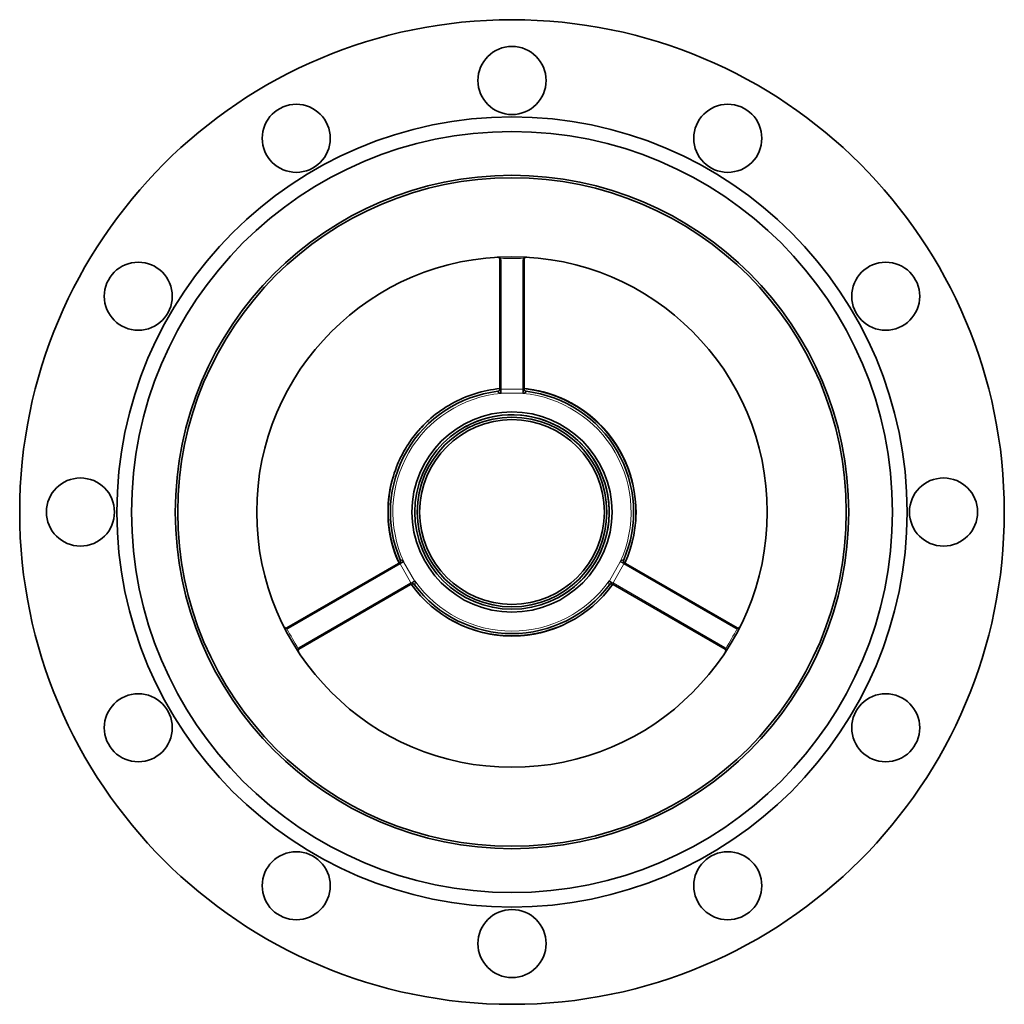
# Model space of a CAD drawing. Extents: x 330 to 1162, y 128 to 876.
# Tile 3 of 9: x 599 to 802, y 356 to 559. Entities that reach past the tile are written whole.
import ezdxf

# ---------------------------------------------------------------- set-up
doc = ezdxf.new("R2010")
doc.units = 0

msp = doc.modelspace()

# ---------------------------------------------------------------- linework, layer by layer
at = {"color": 7, "lineweight": 35, "ltscale": 0.001398}
for p, q in [((697.95, 509.83), (697.93, 509.85)), ((703.03, 509.83), (703.05, 509.85)), ((654.04, 433.77), (654.01, 433.77)), ((746.95, 433.77), (746.97, 433.77)), ((656.58, 429.37), (656.57, 429.34)), ((744.4, 429.37), (744.41, 429.34))]:
    msp.add_line(p, q, dxfattribs=at)
at = {"color": 7, "lineweight": 35}
for p, q in [((697.99, 509.7), (697.99, 483.16)), ((702.99, 509.7), (702.99, 483.16)), ((654.17, 433.8), (677.15, 447.07)), ((746.81, 433.8), (723.83, 447.07)), ((656.67, 429.47), (679.65, 442.74)), ((744.31, 429.47), (721.33, 442.74))]:
    msp.add_line(p, q, dxfattribs=at)
at = {"color": 7, "lineweight": 13}
for p, q in [((698.24, 509.48), (698.24, 482.94)), ((702.74, 509.48), (702.74, 482.94)), ((654.48, 433.69), (677.46, 446.96)), ((746.5, 433.69), (723.52, 446.96)), ((656.73, 429.79), (679.71, 443.06)), ((744.25, 429.79), (721.27, 443.06))]:
    msp.add_line(p, q, dxfattribs=at)
at = {"color": 7, "lineweight": 13, "ltscale": 0.003504}
for p, q in [((697.54, 482.41), (697.55, 482.48)), ((703.44, 482.41), (703.43, 482.48)), ((677.58, 447.83), (677.52, 447.79)), ((723.41, 447.83), (723.46, 447.79))]:
    msp.add_line(p, q, dxfattribs=at)
at = {"color": 7, "lineweight": 35, "ltscale": 0.016006}
for p, q in [((697.99, 482.84), (697.99, 483.16)), ((702.99, 482.84), (702.99, 483.16))]:
    msp.add_line(p, q, dxfattribs=at)
at = {"color": 7, "lineweight": 13, "ltscale": 0.001306}
for p, q in [((698.21, 482.07), (698.23, 482.08)), ((702.77, 482.07), (702.75, 482.08)), ((680.49, 443.47), (680.46, 443.48)), ((720.49, 443.47), (720.52, 443.48))]:
    msp.add_line(p, q, dxfattribs=at)
at = {"color": 7, "lineweight": 13, "ltscale": 0.001656}
for p, q in [((698.21, 482.07), (698.24, 482.05)), ((702.74, 482.05), (702.77, 482.07)), ((678.24, 447.4), (678.21, 447.42)), ((722.77, 447.42), (722.74, 447.4)), ((680.49, 443.47), (680.49, 443.51)), ((720.49, 443.51), (720.49, 443.47))]:
    msp.add_line(p, q, dxfattribs=at)
at = {"color": 7, "lineweight": 13, "ltscale": 0.000517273}
for p, q in [((698.24, 482.08), (698.23, 482.08)), ((702.74, 482.08), (702.75, 482.08))]:
    msp.add_line(p, q, dxfattribs=at)
at = {"color": 7, "lineweight": 13, "ltscale": 0.001736}
for p, q in [((698.23, 482.08), (698.24, 482.05)), ((702.74, 482.05), (702.75, 482.08)), ((678.24, 447.4), (678.2, 447.4)), ((722.78, 447.4), (722.74, 447.4)), ((680.46, 443.48), (680.49, 443.51)), ((720.49, 443.51), (720.52, 443.48))]:
    msp.add_line(p, q, dxfattribs=at)
at = {"color": 7, "lineweight": 13, "ltscale": 0.225}
for p, q in [((698.24, 482.94), (702.74, 482.94)), ((698.24, 482.08), (702.74, 482.08)), ((679.71, 443.06), (677.46, 446.96)), ((680.46, 443.49), (678.21, 447.39)), ((722.77, 447.39), (720.52, 443.49)), ((723.52, 446.96), (721.27, 443.06))]:
    msp.add_line(p, q, dxfattribs=at)
at = {"color": 7, "lineweight": 13, "ltscale": 0.043037}
for p, q in [((698.24, 482.08), (698.24, 482.94)), ((702.74, 482.08), (702.74, 482.94)), ((678.21, 447.39), (677.46, 446.96)), ((722.77, 447.39), (723.52, 446.96)), ((680.46, 443.49), (679.71, 443.06)), ((720.52, 443.49), (721.27, 443.06))]:
    msp.add_line(p, q, dxfattribs=at)
at = {"color": 7, "lineweight": 13, "ltscale": 0.001657}
for p, q in [((698.24, 482.08), (698.24, 482.05)), ((702.74, 482.08), (702.74, 482.05))]:
    msp.add_line(p, q, dxfattribs=at)
at = {"color": 7, "lineweight": 35, "ltscale": 5.66685e-05}
msp.add_line((698.24, 482.05), (698.24, 482.05), dxfattribs=at)
at = {"color": 7, "lineweight": 35, "ltscale": 0.003686}
msp.add_line((721.61, 471.94), (721.66, 471.88), dxfattribs=at)
at = {"color": 7, "lineweight": 35, "ltscale": 0.000679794}
msp.add_line((725.99, 457.73), (725.99, 457.72), dxfattribs=at)
at = {"color": 7, "lineweight": 35, "ltscale": 0.000701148}
msp.add_line((725.99, 457.71), (725.99, 457.7), dxfattribs=at)
at = {"color": 7, "lineweight": 35, "ltscale": 0.000740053}
msp.add_line((725.99, 457.68), (725.99, 457.67), dxfattribs=at)
at = {"color": 7, "lineweight": 35, "ltscale": 0.013139}
msp.add_line((725.99, 457.65), (725.99, 457.39), dxfattribs=at)
at = {"color": 7, "lineweight": 35, "ltscale": 0.016005}
for p, q in [((677.43, 447.23), (677.15, 447.07)), ((723.55, 447.23), (723.83, 447.07)), ((679.93, 442.9), (679.65, 442.74)), ((721.05, 442.9), (721.33, 442.74))]:
    msp.add_line(p, q, dxfattribs=at)
at = {"color": 7, "lineweight": 13, "ltscale": 0.001305}
for p, q in [((678.21, 447.42), (678.2, 447.4)), ((722.77, 447.42), (722.78, 447.4))]:
    msp.add_line(p, q, dxfattribs=at)
at = {"color": 7, "lineweight": 13, "ltscale": 0.000517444}
for p, q in [((678.21, 447.39), (678.2, 447.4)), ((722.77, 447.39), (722.78, 447.4))]:
    msp.add_line(p, q, dxfattribs=at)
at = {"color": 7, "lineweight": 13, "ltscale": 0.001658}
for p, q in [((678.21, 447.39), (678.24, 447.4)), ((722.77, 447.39), (722.74, 447.4)), ((680.46, 443.49), (680.49, 443.51)), ((720.52, 443.49), (720.49, 443.51))]:
    msp.add_line(p, q, dxfattribs=at)
at = {"color": 7, "lineweight": 35, "ltscale": 5.62716e-05}
msp.add_line((722.75, 447.41), (722.75, 447.4), dxfattribs=at)
at = {"color": 7, "lineweight": 13, "ltscale": 0.000518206}
for p, q in [((680.46, 443.49), (680.46, 443.48)), ((720.52, 443.49), (720.52, 443.48))]:
    msp.add_line(p, q, dxfattribs=at)
at = {"color": 7, "lineweight": 35, "ltscale": 5.57573e-05}
msp.add_line((680.49, 443.51), (680.49, 443.51), dxfattribs=at)
at = {"color": 7, "lineweight": 13, "ltscale": 0.003505}
for p, q in [((680.53, 442.72), (680.46, 442.69)), ((720.46, 442.72), (720.52, 442.69))]:
    msp.add_line(p, q, dxfattribs=at)
at = {"color": 7, "lineweight": 35, "ltscale": 0.000413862}
msp.add_line((695.51, 432.65), (695.5, 432.65), dxfattribs=at)
at = {"color": 7, "lineweight": 35}
for points in [[(697.76, 509.99), (697.81, 509.96), (697.85, 509.93), (697.88, 509.9), (697.91, 509.88), (697.93, 509.85)], [(703.22, 509.99), (703.17, 509.96), (703.14, 509.93), (703.1, 509.9), (703.07, 509.88), (703.05, 509.85)], [(677.26, 447.13), (677, 447.73), (676.75, 448.34), (676.52, 448.95), (676.31, 449.57), (676.11, 450.19), (675.92, 450.82), (675.76, 451.46), (675.6, 452.1), (675.47, 452.74), (675.35, 453.38), (675.25, 454.03), (675.16, 454.68), (675.1, 455.33), (675.05, 455.99), (675.01, 456.64), (674.99, 457.3), (674.99, 457.95), (675.01, 458.61), (675.04, 459.26), (675.09, 459.92), (675.16, 460.57), (675.24, 461.22), (675.34, 461.87), (675.46, 462.51), (675.59, 463.15), (675.74, 463.79), (675.91, 464.42), (676.09, 465.05), (676.28, 465.67), (676.5, 466.29), (676.73, 466.91), (676.97, 467.51), (677.1, 467.82), (677.24, 468.12), (677.37, 468.41), (677.51, 468.71), (677.66, 469), (677.81, 469.3), (677.97, 469.61), (678.14, 469.92), (678.39, 470.37), (678.64, 470.81), (678.87, 471.18), (679.11, 471.55), (679.35, 471.91), (679.59, 472.27), (679.85, 472.62), (680.11, 472.97), (680.37, 473.32), (680.64, 473.66), (680.92, 474), (681.2, 474.33), (681.53, 474.7), (681.86, 475.06), (682.1, 475.31), (682.34, 475.56), (682.58, 475.8), (682.82, 476.04), (683.05, 476.26), (683.29, 476.48), (683.54, 476.7), (683.79, 476.92), (684.28, 477.34), (684.79, 477.75), (685.32, 478.15), (685.85, 478.53), (686.39, 478.9), (686.94, 479.25), (687.49, 479.59), (688.06, 479.92), (688.64, 480.23), (689.22, 480.53), (689.81, 480.81), (690.41, 481.08), (691.01, 481.33), (691.62, 481.56), (692.24, 481.78), (692.86, 481.99), (693.49, 482.17), (694.12, 482.35), (694.76, 482.5), (695.4, 482.64), (696.04, 482.76), (696.69, 482.87), (697.34, 482.96), (697.99, 483.03)], [(702.99, 483.03), (703.42, 482.99), (703.85, 482.93), (704.28, 482.87), (704.7, 482.8), (705.13, 482.73), (705.55, 482.65), (705.98, 482.56), (706.4, 482.46), (706.82, 482.36), (707.24, 482.25), (707.65, 482.13), (708.07, 482), (708.48, 481.87), (708.89, 481.73), (709.29, 481.59), (709.7, 481.43), (710.1, 481.28), (710.5, 481.11), (710.89, 480.94), (711.29, 480.76), (711.68, 480.57), (712.06, 480.38), (712.45, 480.18), (712.83, 479.97), (713.2, 479.76), (713.57, 479.54), (713.94, 479.32), (714.31, 479.08), (714.68, 478.84), (715.04, 478.6), (715.37, 478.36), (715.7, 478.12), (716.03, 477.88), (716.36, 477.62), (716.69, 477.35), (717.01, 477.08), (717.34, 476.79), (717.67, 476.5), (717.93, 476.26), (718.18, 476.02), (718.43, 475.78), (718.67, 475.53), (718.92, 475.28), (719.15, 475.03), (719.44, 474.72), (719.71, 474.41), (720.01, 474.06), (720.31, 473.7), (720.59, 473.34), (720.86, 473), (721.11, 472.65), (721.36, 472.3), (721.61, 471.95), (721.85, 471.59), (722.08, 471.22), (722.31, 470.85), (722.53, 470.48), (722.74, 470.11), (722.95, 469.73), (723.15, 469.35), (723.35, 468.96), (723.54, 468.57), (723.72, 468.18), (723.89, 467.79), (724.06, 467.39), (724.22, 466.99), (724.38, 466.58)], [(716.95, 477.13), (717.18, 476.93), (717.41, 476.73), (717.64, 476.52), (717.87, 476.31), (718.09, 476.1), (718.32, 475.89), (718.54, 475.67), (718.75, 475.45), (718.97, 475.23), (719.08, 475.11), (719.19, 474.99), (719.41, 474.75), (719.63, 474.51), (719.82, 474.28), (720.02, 474.06), (720.21, 473.83), (720.39, 473.6), (720.58, 473.36), (720.75, 473.14), (720.92, 472.91), (721.09, 472.68), (721.26, 472.45), (721.42, 472.22), (721.58, 471.99), (721.74, 471.75), (721.9, 471.51), (722.05, 471.28), (722.2, 471.03), (722.35, 470.79), (722.49, 470.55), (722.63, 470.3), (722.77, 470.05), (722.91, 469.81), (723.04, 469.55), (723.18, 469.3), (723.3, 469.05), (723.43, 468.79), (723.55, 468.54)], [(719.23, 474.94), (719.44, 474.72), (719.64, 474.5), (719.83, 474.27), (720.03, 474.04), (720.24, 473.79), (720.45, 473.53), (720.65, 473.27), (720.85, 473), (721.05, 472.74), (721.24, 472.48), (721.43, 472.21), (721.62, 471.94), (721.8, 471.67), (721.98, 471.39), (722.15, 471.11), (722.32, 470.83), (722.49, 470.55), (722.65, 470.27), (722.81, 469.98), (722.97, 469.7), (723.12, 469.41), (723.27, 469.11), (723.42, 468.82), (723.56, 468.53), (723.7, 468.23), (723.83, 467.93), (723.96, 467.63), (724.09, 467.33), (724.21, 467.02), (724.33, 466.72), (724.44, 466.41), (724.55, 466.1), (724.66, 465.79), (724.76, 465.48), (724.86, 465.17), (724.95, 464.85), (725.04, 464.54), (725.13, 464.22), (725.21, 463.9), (725.29, 463.59)], [(653.8, 433.85), (653.85, 433.83), (653.9, 433.81), (653.94, 433.79), (653.97, 433.78), (654.01, 433.77)], [(747.18, 433.85), (747.13, 433.83), (747.08, 433.81), (747.04, 433.79), (747.01, 433.78), (746.97, 433.77)], [(656.53, 429.12), (656.54, 429.18), (656.54, 429.23), (656.55, 429.27), (656.56, 429.31), (656.57, 429.34)], [(744.45, 429.12), (744.45, 429.18), (744.44, 429.23), (744.43, 429.27), (744.42, 429.31), (744.41, 429.34)]]:
    msp.add_lwpolyline(points, dxfattribs=at)
at = {"color": 7, "lineweight": 13}
for points in [[(698.12, 509.79), (698.11, 509.81), (698.09, 509.83), (698.05, 509.86), (698.03, 509.88), (698, 509.9), (697.96, 509.92), (697.94, 509.94), (697.9, 509.97)], [(702.86, 509.79), (702.87, 509.81), (702.89, 509.83), (702.93, 509.86), (702.96, 509.88), (702.98, 509.9), (703.02, 509.92), (703.04, 509.94), (703.09, 509.97)], [(697.54, 482.41), (697.54, 482.4), (697.54, 482.39), (697.55, 482.38), (697.55, 482.37), (697.56, 482.36), (697.57, 482.34), (697.58, 482.33), (697.59, 482.32), (697.61, 482.31), (697.63, 482.29), (697.66, 482.27), (697.7, 482.25), (697.74, 482.23), (697.77, 482.22), (697.83, 482.19), (697.89, 482.17), (697.95, 482.15), (697.99, 482.13), (698.07, 482.11), (698.14, 482.09), (698.18, 482.08), (698.2, 482.07), (698.21, 482.07)], [(697.99, 482.84), (697.99, 482.83), (698, 482.82), (698, 482.8), (698.03, 482.74), (698.05, 482.68), (698.08, 482.6), (698.1, 482.54), (698.12, 482.49), (698.15, 482.38), (698.19, 482.27), (698.21, 482.18), (698.22, 482.14), (698.23, 482.11), (698.23, 482.08)], [(702.75, 482.08), (702.75, 482.1), (702.76, 482.13), (702.77, 482.18), (702.81, 482.31), (702.83, 482.37), (702.84, 482.43), (702.86, 482.49), (702.88, 482.56), (702.91, 482.61), (702.93, 482.67), (702.97, 482.77), (702.98, 482.81), (702.99, 482.82), (702.99, 482.83), (702.99, 482.84)], [(702.77, 482.07), (702.78, 482.07), (702.8, 482.08), (702.83, 482.09), (702.89, 482.11), (702.96, 482.13), (703.05, 482.16), (703.1, 482.17), (703.14, 482.19), (703.18, 482.2), (703.24, 482.23), (703.26, 482.24), (703.29, 482.26), (703.32, 482.27), (703.34, 482.29), (703.36, 482.3), (703.38, 482.31), (703.4, 482.33), (703.41, 482.34), (703.42, 482.36), (703.43, 482.38), (703.44, 482.39), (703.44, 482.4), (703.44, 482.41)], [(678.21, 447.42), (678.2, 447.43), (678.19, 447.44), (678.16, 447.46), (678.11, 447.51), (678.06, 447.56), (677.99, 447.62), (677.95, 447.66), (677.92, 447.68), (677.88, 447.71), (677.84, 447.75), (677.81, 447.76), (677.79, 447.78), (677.76, 447.8), (677.73, 447.81), (677.71, 447.82), (677.69, 447.83), (677.67, 447.83), (677.65, 447.84), (677.63, 447.84), (677.61, 447.84), (677.6, 447.84), (677.59, 447.84), (677.58, 447.83)], [(723.41, 447.83), (723.4, 447.84), (723.38, 447.84), (723.37, 447.84), (723.36, 447.84), (723.35, 447.84), (723.33, 447.84), (723.32, 447.84), (723.3, 447.83), (723.28, 447.82), (723.25, 447.81), (723.22, 447.8), (723.19, 447.77), (723.15, 447.75), (723.12, 447.73), (723.07, 447.69), (723.02, 447.65), (722.97, 447.61), (722.94, 447.58), (722.88, 447.52), (722.83, 447.48), (722.8, 447.44), (722.78, 447.43), (722.77, 447.42)], [(678.2, 447.4), (678.19, 447.39), (678.16, 447.38), (678.11, 447.37), (677.98, 447.33), (677.92, 447.32), (677.85, 447.3), (677.79, 447.29), (677.73, 447.28), (677.67, 447.27), (677.61, 447.26), (677.51, 447.24), (677.46, 447.24), (677.44, 447.23), (677.44, 447.23), (677.43, 447.23)], [(723.55, 447.23), (723.55, 447.23), (723.53, 447.23), (723.51, 447.24), (723.45, 447.25), (723.38, 447.26), (723.29, 447.27), (723.24, 447.28), (723.18, 447.29), (723.07, 447.32), (722.96, 447.35), (722.87, 447.37), (722.83, 447.38), (722.8, 447.39), (722.78, 447.4)], [(679.93, 442.9), (679.93, 442.9), (679.95, 442.91), (679.96, 442.93), (680, 442.98), (680.04, 443.03), (680.1, 443.1), (680.13, 443.14), (680.17, 443.18), (680.25, 443.27), (680.33, 443.35), (680.39, 443.42), (680.43, 443.45), (680.45, 443.47), (680.46, 443.48)], [(720.52, 443.48), (720.53, 443.47), (720.55, 443.45), (720.59, 443.42), (720.68, 443.32), (720.73, 443.27), (720.77, 443.23), (720.82, 443.18), (720.86, 443.13), (720.9, 443.08), (720.94, 443.04), (721, 442.96), (721.03, 442.92), (721.04, 442.91), (721.05, 442.9), (721.05, 442.9)], [(680.53, 442.72), (680.54, 442.73), (680.54, 442.74), (680.55, 442.75), (680.56, 442.75), (680.56, 442.76), (680.57, 442.78), (680.57, 442.79), (680.58, 442.81), (680.58, 442.83), (680.59, 442.86), (680.59, 442.9), (680.59, 442.94), (680.58, 442.98), (680.58, 443.02), (680.57, 443.09), (680.56, 443.15), (680.55, 443.21), (680.54, 443.25), (680.52, 443.33), (680.51, 443.4), (680.5, 443.44), (680.49, 443.46), (680.49, 443.47)], [(720.49, 443.47), (720.49, 443.47), (720.49, 443.45), (720.48, 443.41), (720.46, 443.35), (720.45, 443.28), (720.43, 443.18), (720.42, 443.14), (720.41, 443.09), (720.41, 443.05), (720.4, 442.99), (720.4, 442.96), (720.4, 442.93), (720.4, 442.9), (720.4, 442.87), (720.4, 442.84), (720.4, 442.82), (720.41, 442.8), (720.41, 442.78), (720.42, 442.76), (720.43, 442.75), (720.44, 442.74), (720.45, 442.73), (720.46, 442.72)], [(654.16, 433.64), (654.13, 433.64), (654.11, 433.65), (654.06, 433.66), (654.03, 433.68), (654, 433.69), (653.96, 433.71), (653.94, 433.72), (653.89, 433.75)], [(746.83, 433.64), (746.85, 433.64), (746.87, 433.65), (746.92, 433.66), (746.95, 433.68), (746.98, 433.69), (747.02, 433.71), (747.04, 433.72), (747.09, 433.75)], [(656.52, 429.54), (656.52, 429.51), (656.51, 429.49), (656.5, 429.44), (656.49, 429.41), (656.49, 429.37), (656.49, 429.33), (656.49, 429.3), (656.49, 429.25)], [(744.46, 429.54), (744.47, 429.51), (744.47, 429.49), (744.48, 429.44), (744.49, 429.41), (744.49, 429.37), (744.49, 429.33), (744.49, 429.3), (744.5, 429.25)]]:
    msp.add_lwpolyline(points, dxfattribs=at)
at = {"color": 7, "lineweight": 35}
for centre, radius in [((700.49, 457.65), 101.25), ((700.49, 546.4), 7), ((656.12, 534.51), 7), ((744.87, 534.51), 7), ((700.49, 457.65), 81.25), ((700.49, 457.65), 78.25), ((700.49, 457.65), 69.25), ((700.49, 457.65), 68.75), ((623.63, 502.03), 7), ((700.49, 457.65), 52.5), ((777.35, 502.03), 7), ((700.49, 457.65), 20.58), ((700.49, 457.65), 20), ((700.49, 457.65), 19.5), ((700.49, 457.65), 19.5), ((700.49, 457.65), 19), ((611.74, 457.65), 7), ((789.24, 457.65), 7), ((623.63, 413.28), 7), ((777.35, 413.28), 7), ((656.12, 380.79), 7), ((744.87, 380.79), 7), ((700.49, 368.9), 7)]:
    msp.add_circle(centre, radius, dxfattribs=at)
for centre, radius, start, end in [((697.49, 509.57), 0.5, 57.8109, 93.3073), ((697.75, 509.69), 0.238, 1.1465, 35.2373), ((703.23, 509.69), 0.238, 144.7631, 178.8535), ((703.49, 509.57), 0.5, 86.6926, 122.1889), ((700.49, 457.65), 25, 96.7563, 203.2437), ((697.49, 482.98), 0.5, 276.7563, 0), ((700.49, 457.65), 25.5, 335.6271, 84.373), ((700.49, 457.66), 25.5, 60.4871, 84.3744), ((700.49, 457.65), 25.5, 12.156, 84.3735), ((700.49, 457.65), 25.5, 30.7675, 84.3734), ((700.49, 457.65), 25.5, 18.8253, 84.3737), ((703.49, 482.98), 0.5, 180, 263.2437), ((700.49, 457.65), 25, 336.7563, 83.2437), ((700.49, 457.65), 25.5, 12.8142, 77.1467), ((700.49, 457.66), 25.5, 50.4937, 77.0696), ((700.49, 457.66), 25.5, 73.0393, 76.6289), ((700.49, 457.66), 25.5, 61.2793, 76.5471), ((700.49, 457.66), 25.5, 55.5002, 73.0858), ((700.49, 457.65), 25.5, 25.5538, 72.8905), ((700.49, 457.65), 25.5, 27.3738, 72.8855), ((700.49, 457.65), 25.5, 27.1511, 72.8954), ((700.49, 457.65), 25.5, 23.1683, 72.6993), ((700.49, 457.65), 25.5, 27.3103, 72.3588), ((700.49, 457.65), 25.5, 61.1605, 64.5675), ((700.49, 457.65), 25.5, 45.3662, 64.481), ((700.44, 457.55), 25.62, 60.5842, 64.3982), ((700.49, 457.65), 25.5, 43.6339, 58.822), ((700.49, 457.65), 25.51, 45.4583, 58.7871), ((700.49, 457.65), 25.5, 43.6921, 58.6813), ((700.49, 457.65), 25.5, 53.979, 58.501), ((700.49, 457.65), 25.5, 45.403, 56.1199), ((700.49, 457.65), 25.5, 133.5868, 139.036), ((700.49, 457.65), 20, 298.6479, 118.6479), ((700.49, 457.65), 25.5, 25.9316, 52.496), ((700.49, 457.65), 25.5, 49.8109, 50.605), ((700.49, 457.65), 25.5, 37.2641, 44.5285), ((700.49, 457.65), 25.5, 38.7375, 44.4387), ((700.49, 457.66), 25.5, 14.5342, 44.3416), ((700.49, 457.66), 25.5, 14.141, 44.2327), ((700.49, 457.66), 25.5, 16.7937, 43.9812), ((700.49, 457.65), 25.5, 37.9431, 42.9169), ((700.49, 457.65), 25.5, 38.3934, 42.8594), ((700.49, 457.66), 25.5, 22.3722, 36.2611), ((700.49, 457.66), 25.5, 20.1128, 36.0278), ((700.49, 457.65), 25.5, 148.606, 153.6888), ((700.48, 457.65), 25.51, 21.5712, 23.2064), ((700.49, 457.65), 25.5, 163.4335, 190.6312), ((700.49, 457.65), 25.5, 164.1348, 190.4928), ((700.49, 457.65), 25.5, 165.0281, 190.1222), ((700.49, 457.65), 25.5, 169.5454, 189.7123), ((700.49, 457.65), 25.5, 172.2116, 204.3727), ((700.49, 457.65), 25.5, 173.2808, 204.3728), ((700.49, 457.65), 25.5, 173.6717, 204.3728), ((700.49, 457.65), 25.5, 173.7657, 190.2815), ((700.49, 457.65), 25.5, 174.2454, 204.3728), ((700.49, 457.65), 25.5, 174.3221, 204.3728), ((700.49, 457.65), 25.5, 174.3208, 204.3728), ((700.49, 457.65), 25.5, 174.4875, 204.3727), ((700.49, 457.65), 25.5, 174.5119, 204.3727), ((700.49, 457.65), 25.5, 174.5531, 204.3728), ((700.49, 457.65), 25.5, 174.5746, 184.8812), ((700.49, 457.65), 25.5, 174.595, 204.3726), ((700.49, 457.65), 25.5, 174.6485, 204.3726), ((700.49, 457.65), 25.5, 174.7975, 204.3727), ((700.49, 457.65), 25.5, 175.0894, 188.8996), ((700.49, 457.65), 25.5, 175.7701, 187.8398), ((700.49, 457.65), 25.5, 176.5065, 204.3727), ((700.49, 457.65), 25.5, 176.4992, 204.3753), ((700.49, 457.65), 25.5, 176.5814, 187.0198), ((700.49, 457.65), 25.5, 178.8281, 204.3725), ((700.49, 457.65), 25.5, 178.8358, 204.3724), ((700.49, 457.65), 25.5, 178.8414, 204.3724), ((700.49, 457.65), 25.5, 178.8653, 204.3724), ((700.49, 457.65), 25.5, 178.9068, 204.3724), ((700.49, 457.65), 25.5, 178.9239, 204.3725), ((700.49, 457.65), 25.5, 178.9342, 204.3723), ((700.48, 457.65), 25.49, 179.0091, 181.0756), ((700.49, 457.65), 25.5, 179.3, 204.3712), ((700.48, 457.65), 25.49, 179.4042, 181.1516), ((700.49, 457.65), 25.5, 179.6074, 181.171), ((700.49, 457.65), 25.5, 179.8149, 181.2032), ((700.5, 457.65), 25.49, 359.0741, 1.5351), ((700.5, 457.65), 25.5, 358.29, 1.5345), ((700.48, 457.65), 25.51, 0.4924, 1.5336), ((700.49, 457.65), 25.5, 358.2995, 1.5397), ((700.49, 457.65), 25.5, 358.2962, 1.5426), ((700.49, 457.65), 25.5, 359.3392, 1.5474), ((700.49, 457.65), 25.5, 358.3197, 1.5081), ((700.49, 457.65), 25.5, 358.3153, 1.5113), ((700.5, 457.65), 25.49, 359.0813, 1.5155), ((700.49, 457.65), 25.5, 358.3074, 1.5172), ((700.49, 457.65), 25.5, 358.3035, 1.5201), ((700.62, 457.66), 25.37, 358.2565, 1.5256), ((700.5, 457.65), 25.5, 358.2946, 1.5267), ((700.5, 457.65), 25.5, 358.2907, 1.5296), ((700.49, 457.65), 25.5, 358.3396, 1.4935), ((700.49, 457.65), 25.51, 359.087, 1.4876), ((700.49, 457.65), 25.5, 359.0861, 1.503), ((700.49, 457.65), 25.5, 358.3237, 1.5052), ((700.49, 457.65), 25.5, 358.4249, 1.464), ((700.49, 457.65), 25.5, 358.4199, 1.4672), ((700.49, 457.65), 25.5, 358.4147, 1.4704), ((700.49, 457.65), 25.5, 359.1163, 1.4558), ((700.49, 457.65), 25.5, 358.4355, 1.4575), ((700.49, 457.65), 25.5, 358.4302, 1.4608), ((700.5, 457.65), 25.49, 358.8601, 1.2739), ((700.5, 457.65), 25.49, 358.4087, 1.259), ((700.5, 457.65), 25.49, 358.408, 1.1508), ((700.5, 457.65), 25.49, 358.303, 0.8392), ((700.49, 457.65), 25.5, 180.025, 181.2443), ((700.49, 457.65), 25.5, 181.2915, 204.3725), ((700.49, 457.65), 25.5, 181.3109, 204.3725), ((700.49, 457.65), 25.5, 181.978, 204.3726), ((700.49, 457.65), 25.5, 182.3493, 204.3726), ((700.49, 457.65), 25.5, 183.8241, 204.3728), ((700.49, 457.65), 25.5, 184.4799, 204.3729), ((700.5, 457.66), 25.51, 188.7389, 189.6017), ((677.06, 447.59), 0.5, 300, 23.2437), ((723.92, 447.59), 0.5, 156.7563, 240), ((700.49, 457.65), 25.5, 215.6263, 269.9998), ((700.49, 457.65), 25.5, 215.6263, 269.9998), ((700.49, 457.65), 25.5, 215.6263, 269.9999), ((700.49, 457.65), 25.5, 215.6263, 269.9999), ((700.49, 457.65), 25.5, 215.6263, 270), ((700.49, 457.65), 25.5, 215.6263, 270), ((700.49, 457.65), 25.5, 215.6263, 270.0001), ((700.49, 457.65), 25.5, 215.6263, 270.0001), ((700.49, 457.65), 25.5, 215.6263, 270.0002), ((700.49, 457.65), 25.5, 215.6262, 270.0002), ((700.49, 457.65), 25.5, 215.6263, 270.0003), ((700.49, 457.65), 25.5, 215.6262, 270.0003), ((700.49, 457.65), 25.5, 215.6262, 270.0004), ((700.49, 457.65), 25.5, 215.6262, 270.0004), ((700.49, 457.65), 25.5, 215.6262, 270.0005), ((700.49, 457.65), 25.5, 215.626, 270.0009), ((700.49, 457.65), 25.5, 215.626, 270.0009), ((700.49, 457.65), 25.5, 215.626, 270.0009), ((700.49, 457.65), 25.5, 215.626, 270.001), ((700.49, 457.65), 25.5, 215.6259, 270.001), ((700.49, 457.65), 25.5, 215.626, 270.001), ((700.49, 457.65), 25.5, 215.6259, 270.001), ((700.49, 457.65), 25.5, 215.6259, 270.001), ((700.49, 457.65), 25.5, 215.6259, 270.0011), ((700.49, 457.65), 25.5, 215.6259, 270.0011), ((700.49, 457.65), 25.5, 215.6258, 270.0011), ((700.49, 457.65), 25.5, 215.6258, 270.001), ((700.49, 457.65), 25.5, 215.6258, 270.001), ((680.06, 442.39), 0.5, 36.7563, 120), ((700.49, 457.65), 25, 216.7563, 323.2437), ((700.49, 457.65), 25.5, 270, 324.3738), ((700.49, 457.65), 25.5, 269.9979, 324.375), ((720.92, 442.39), 0.5, 60, 143.2437), ((700.49, 457.65), 25.5, 237.1905, 270.001), ((654.03, 434.3), 0.5, 206.6926, 242.1889), ((654.06, 434.01), 0.238, 264.7631, 298.8535), ((700.49, 457.66), 25.5, 269.9991, 293.1208), ((700.49, 457.66), 25.5, 269.9993, 291.917), ((746.92, 434.01), 0.238, 241.1465, 275.2373), ((746.95, 434.3), 0.5, 297.8109, 333.3073), ((700.49, 457.66), 25.5, 255.5538, 269.9999), ((700.49, 457.66), 25.5, 257.5975, 269.9999), ((700.49, 457.66), 25.5, 258.7752, 269.9999), ((700.49, 457.66), 25.5, 259.0598, 269.9998), ((700.49, 457.66), 25.5, 259.2301, 269.9999), ((700.49, 457.66), 25.5, 259.2394, 269.9999), ((700.49, 457.66), 25.5, 259.2646, 269.9998), ((700.49, 457.66), 25.5, 260.0265, 269.9999), ((700.49, 457.66), 25.5, 260.9529, 269.9999), ((700.49, 457.66), 25.5, 269.9999, 286.4851), ((700.49, 457.66), 25.5, 270, 286.4167), ((700.49, 457.66), 25.5, 270, 286.2542), ((700.49, 457.66), 25.5, 269.9999, 286.0349), ((700.49, 457.66), 25.5, 270, 285.4346), ((700.49, 457.66), 25.5, 270.0001, 285.1058), ((700.49, 457.66), 25.5, 270, 285.0266), ((700.49, 457.66), 25.5, 270.0001, 284.0214), ((700.49, 457.66), 25.5, 270.0001, 283.4464), ((700.49, 457.66), 25.5, 270.0002, 282.7552), ((700.49, 457.66), 25.5, 270.0002, 282.717), ((700.49, 457.66), 25.5, 270.0001, 282.5735), ((700.49, 457.66), 25.5, 270.0001, 282.4155), ((700.49, 457.66), 25.5, 270.0001, 282.1632), ((700.49, 457.66), 25.5, 270.0002, 282.0238), ((700.49, 457.66), 25.5, 270.0002, 281.9427), ((700.49, 457.66), 25.5, 270.0002, 281.8407), ((700.49, 457.66), 25.5, 270.0002, 281.8546), ((700.49, 457.66), 25.5, 270.0002, 281.8858), ((700.49, 457.66), 25.5, 270.0001, 281.8772), ((700.49, 457.66), 25.5, 270.0002, 281.7684), ((700.49, 457.66), 25.5, 270.0002, 281.6995), ((700.49, 457.66), 25.5, 270.0001, 281.6729), ((700.49, 457.66), 25.51, 270.0002, 281.5171), ((700.49, 457.66), 25.5, 270.0001, 281.4899), ((700.49, 457.66), 25.5, 270.0001, 281.081), ((700.49, 457.66), 25.5, 270.0001, 280.6808), ((700.49, 457.66), 25.5, 270.0001, 280.216), ((700.49, 457.66), 25.5, 270.0002, 279.8326), ((700.49, 457.66), 25.5, 270.0002, 279.7072), ((700.49, 457.66), 25.5, 270.0002, 278.9232), ((700.49, 457.66), 25.5, 270.0002, 277.9563), ((700.49, 457.66), 25.5, 270.0002, 276.9829), ((700.49, 457.66), 25.5, 270.0002, 275.3781), ((656.79, 429.27), 0.238, 121.1465, 155.2373), ((744.19, 429.27), 0.238, 24.7631, 58.8535), ((657.03, 429.1), 0.5, 177.8109, 213.3073), ((743.95, 429.1), 0.5, 326.6927, 2.1889)]:
    msp.add_arc(centre, radius, start, end, dxfattribs=at)
at = {"color": 7, "lineweight": 13}
for centre, radius, start, end in [((697.51, 509.29), 0.776, 60.119, 93.47), ((697.86, 510.16), 0.196, 238.4503, 280.5011), ((697.78, 509.48), 0.466, 35.6842, 41.8662), ((700.49, 459.81), 50, 87.3232, 92.6768), ((697.75, 509.48), 0.487, 0.5137, 34.4367), ((703.23, 509.48), 0.487, 145.5544, 179.4828), ((703.2, 509.48), 0.466, 138.1338, 144.3158), ((703.47, 509.29), 0.776, 86.5305, 119.8801), ((703.12, 510.16), 0.196, 259.4742, 301.54), ((700.49, 457.65), 24.5, 95.2693, 204.7307), ((700.49, 457.65), 24.5, 335.2693, 84.7307), ((700.49, 457.65), 24.5, 215.2693, 324.7307), ((654.28, 434.42), 0.776, 206.8661, 239.8868), ((653.71, 433.68), 0.196, 19.4742, 61.54), ((654.25, 434.09), 0.466, 258.1338, 264.3158), ((654.24, 434.11), 0.487, 265.5544, 299.4828), ((698.63, 456.58), 50, 207.3232, 212.6768), ((702.35, 456.58), 50, 327.3232, 332.6768), ((746.74, 434.11), 0.487, 240.5172, 274.4457), ((746.73, 434.09), 0.466, 275.6842, 281.8662), ((746.7, 434.42), 0.776, 300.119, 333.47), ((747.28, 433.68), 0.196, 118.4602, 160.5256), ((656.97, 429.39), 0.466, 155.6842, 161.8662), ((656.98, 429.37), 0.487, 120.5137, 154.4367), ((744, 429.37), 0.487, 25.5634, 59.4863), ((744.02, 429.39), 0.466, 18.1338, 24.3158), ((657.26, 429.25), 0.776, 180.1123, 213.1325), ((656.34, 429.12), 0.196, 358.4602, 40.5256), ((743.72, 429.25), 0.776, 326.5305, 359.8801), ((744.65, 429.12), 0.196, 139.4742, 181.54)]:
    msp.add_arc(centre, radius, start, end, dxfattribs=at)
for centre, major_axis, ratio, start_param, end_param in [((698.12, 510.01), (0.192, 0.16), 0.81528, 3.141592, 4.120932), ((698.16, 509.97), (0.208, 0.139), 0.814986, 3.141583, 4.214189), ((698.24, 509.7), (0.25, 0), 0.860742, 3.141592, 4.71239), ((702.74, 509.7), (-0.25, 0), 0.860742, 1.570796, 3.141593), ((702.83, 509.97), (0.208, -0.139), 0.814986, 5.210588, 6.283188), ((702.86, 510.01), (0.192, -0.16), 0.815279, 5.303846, 6.283187), ((697.49, 482.84), (0.5, 0), 0.861921, 4.814699, 6.283185), ((698.24, 483.16), (0.25, 0), 0.860742, 3.141593, 4.712389), ((702.74, 483.16), (-0.25, 0), 0.860742, 1.570796, 3.141593), ((703.49, 482.84), (0.5, 0), 0.861921, 3.141593, 4.610078), ((677.18, 447.66), (0.25, -0.433), 0.861921, 6.283185, 7.751671), ((723.8, 447.66), (-0.25, -0.433), 0.861921, 4.814699, 6.283185), ((677.28, 446.85), (0.125, -0.217), 0.860742, 1.570796, 3.141593), ((723.7, 446.85), (-0.125, -0.217), 0.860742, 3.141593, 4.712389), ((679.53, 442.95), (-0.125, 0.217), 0.860742, 3.141593, 4.712389), ((680.18, 442.46), (0.25, -0.433), 0.861921, 1.673107, 3.141593), ((720.8, 442.46), (-0.25, -0.433), 0.861921, 3.141593, 4.610078), ((721.45, 442.95), (0.125, 0.217), 0.860742, 1.570796, 3.141593), ((653.97, 433.53), (-0.042, -0.246), 0.815279, 2.162253, 3.141594), ((654.02, 433.52), (-0.016, -0.249), 0.814986, 2.068995, 3.141595), ((654.3, 433.58), (0.125, -0.217), 0.860742, 1.570796, 3.141593), ((746.68, 433.58), (-0.125, -0.217), 0.860742, 3.141592, 4.71239), ((746.96, 433.52), (0.016, -0.249), 0.814986, 3.141583, 4.214189), ((747.02, 433.53), (0.042, -0.246), 0.81528, 3.141598, 4.120932), ((656.33, 429.43), (0.234, -0.087), 0.81528, 0.000006, 0.97934), ((656.35, 429.48), (0.224, -0.111), 0.814986, 6.283175, 7.355782), ((656.55, 429.69), (-0.125, 0.217), 0.860742, 3.141592, 4.71239), ((744.43, 429.69), (0.125, 0.217), 0.860742, 1.570796, 3.141593), ((744.63, 429.48), (0.224, 0.111), 0.814986, 2.068995, 3.141595), ((744.65, 429.43), (0.234, 0.087), 0.815279, 2.162253, 3.141594)]:
    msp.add_ellipse(centre, major_axis=major_axis, ratio=ratio, start_param=start_param, end_param=end_param, dxfattribs=at)

doc.saveas('drawing.dxf')
